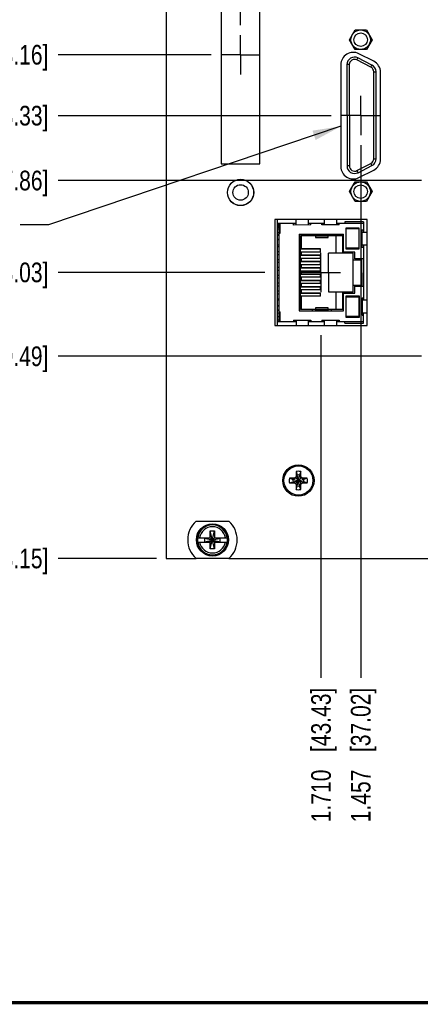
# Model space of a CAD drawing. Header units: inches. Extents: x 0.2 to 16.8, y 0.2 to 10.8.
# Tile 2 of 17: x 6 to 8.6, y 0.2 to 6.5. Entities that reach past the tile are written whole.
import ezdxf

# ---------------------------------------------------------------- set-up
doc = ezdxf.new("R2010")
doc.units = ezdxf.units.IN
doc.header["$LTSCALE"] = 0.935
doc.header["$MEASUREMENT"] = 0
doc.linetypes.add('CENTER', pattern=[0.6, 0.375, -0.075, 0.075, -0.075])
doc.layers.get('0').update_dxf_attribs({"linetype": 'CONTINUOUS'})
for name, color, linetype in [('02___PRT_ALL_AXES', 7, 'CONTINUOUS'), ('DETAIL', 7, 'CONTINUOUS'), ('DIMENSIONS', 7, 'CONTINUOUS')]:
    doc.layers.add(name, color=color, linetype=linetype)
doc.styles.get("Standard").update_dxf_attribs({"font": 'txt', "width": 0.8})
doc.dimstyles.new('DIMSTYLE_1', dxfattribs={"dimtxt": 0.125, "dimasz": 0.18, "dimexe": 0.125, "dimexo": 0.0625, "dimgap": 0.09, "dimtad": 0, "dimtih": 1, "dimtoh": 1, "dimdec": 3, "dimzin": 4, "dimdsep": 46, "dimtxsty": 'STANDARD', "dimblk": '_FILLED', "dimblk1": '_FILLED', "dimblk2": '_FILLED', "dimcen": 0.09, "dimadec": 0, "dimazin": 0, "dimtp": 0.01, "dimtm": 0.01, "dimtfac": 1, "dimtdec": 3, "dimtofl": 0, "dimtmove": 0, "dimatfit": 3, "dimldrblk": '_FILLED', "dimfxl": 1, "dimtolj": 1, "dimtzin": 4, "dimarcsym": 0})
doc.dimstyles.get("Standard").update_dxf_attribs({"dimtxt": 0.125, "dimasz": 0.18, "dimexe": 0.125, "dimexo": 0.0625, "dimgap": 0.09, "dimtad": 0, "dimtih": 1, "dimtoh": 1, "dimdec": 3, "dimzin": 4, "dimdsep": 46, "dimtxsty": 'STANDARD', "dimblk": '_FILLED', "dimblk1": '_FILLED', "dimblk2": '_FILLED', "dimcen": 0.09, "dimadec": 0, "dimazin": 0, "dimtol": 1, "dimtp": 0.01, "dimtm": 0.01, "dimtfac": 1, "dimtdec": 3, "dimtofl": 0, "dimtmove": 0, "dimatfit": 3, "dimldrblk": '_FILLED', "dimfxl": 1, "dimtolj": 1, "dimtzin": 4, "dimarcsym": 0})

# ---------------------------------------------------------------- blocks, each defined once
blk = doc.blocks.new('*D7')
at = {"layer": 'DIMENSIONS', "color": 2, "linetype": 'CONTINUOUS'}
blk.add_line((8.5949, 5.4838), (6.2829, 5.4838), dxfattribs=at)
at = {"layer": 'DIMENSIONS', "color": 2, "linetype": 'CONTINUOUS', "insert": (6.2204, 5.5463), "char_height": 0.125, "width": 1.325, "attachment_point": 3, "line_spacing_factor": 0.9}
blk.add_mtext('2.278{\\Ftxt.shx;\\W1.000000;\\H0.125000; }[57.86]', dxfattribs=at)
blk = doc.blocks.new('_FILLED')
at = {"color": 0, "linetype": 'BYBLOCK'}
blk.add_solid([(0, 0), (-1, 0.174), (-1, -0.174)], dxfattribs=at)
blk = doc.blocks.new('*D8')
at = {"layer": 'DIMENSIONS', "color": 2, "linetype": 'CONTINUOUS'}
blk.add_line((7.5979, 4.8998), (6.2829, 4.8998), dxfattribs=at)
at = {"layer": 'DIMENSIONS', "color": 2, "linetype": 'CONTINUOUS', "insert": (6.2204, 4.9623), "char_height": 0.125, "width": 1.325, "attachment_point": 3, "line_spacing_factor": 0.9}
blk.add_mtext('1.694{\\Ftxt.shx;\\W1.000000;\\H0.125000; }[43.03]', dxfattribs=at)
blk = doc.blocks.new('*D9')
at = {"layer": 'DIMENSIONS', "color": 2, "linetype": 'CONTINUOUS'}
blk.add_line((8.5949, 4.3668), (6.2829, 4.3668), dxfattribs=at)
at = {"layer": 'DIMENSIONS', "color": 2, "linetype": 'CONTINUOUS', "insert": (6.2204, 4.4293), "char_height": 0.125, "width": 1.325, "attachment_point": 3, "line_spacing_factor": 0.9}
blk.add_mtext('1.161{\\Ftxt.shx;\\W1.000000;\\H0.125000; }[29.49]', dxfattribs=at)
blk = doc.blocks.new('*D11')
at = {"layer": 'DIMENSIONS', "color": 2, "linetype": 'CONTINUOUS'}
blk.add_line((8.0189, 5.8958), (6.2829, 5.8958), dxfattribs=at)
at = {"layer": 'DIMENSIONS', "color": 2, "linetype": 'CONTINUOUS', "insert": (6.2204, 5.9583), "char_height": 0.125, "width": 1.325, "attachment_point": 3, "line_spacing_factor": 0.9}
blk.add_mtext('2.690{\\Ftxt.shx;\\W1.000000;\\H0.125000; }[68.33]', dxfattribs=at)
blk = doc.blocks.new('*D12')
at = {"layer": 'DIMENSIONS', "color": 2, "linetype": 'CONTINUOUS'}
blk.add_line((8.0729, 6.8314), (6.2829, 6.8314), dxfattribs=at)
at = {"layer": 'DIMENSIONS', "color": 2, "linetype": 'CONTINUOUS', "insert": (6.2204, 6.8939), "char_height": 0.125, "width": 1.325, "attachment_point": 3, "line_spacing_factor": 0.9}
blk.add_mtext('3.626{\\Ftxt.shx;\\W1.000000;\\H0.125000; }[92.09]', dxfattribs=at)
blk = doc.blocks.new('*D15')
at = {"layer": 'DIMENSIONS', "color": 2, "linetype": 'CONTINUOUS'}
blk.add_line((7.9549, 4.5003), (7.9549, 2.3231), dxfattribs=at)
at = {"layer": 'DIMENSIONS', "color": 2, "linetype": 'CONTINUOUS', "insert": (7.8924, 2.2606), "char_height": 0.125, "width": 1.325, "attachment_point": 3, "rotation": 90, "line_spacing_factor": 0.9}
blk.add_mtext('1.710{\\Ftxt.shx;\\W1.000000;\\H0.125000; }[43.43]', dxfattribs=at)
blk = doc.blocks.new('*D16')
at = {"layer": 'DIMENSIONS', "color": 2, "linetype": 'CONTINUOUS'}
blk.add_line((6.9079, 3.082), (6.2829, 3.082), dxfattribs=at)
at = {"layer": 'DIMENSIONS', "color": 2, "linetype": 'CONTINUOUS', "insert": (6.2204, 3.1445), "char_height": 0.125, "width": 1.125, "attachment_point": 3, "line_spacing_factor": 0.9}
blk.add_mtext('.124{\\Ftxt.shx;\\W1.000000;\\H0.125000; }[3.15]', dxfattribs=at)
blk = doc.blocks.new('*D24')
at = {"layer": 'DIMENSIONS', "color": 2, "linetype": 'CONTINUOUS'}
blk.add_line((6.9079, 8.149), (6.2829, 8.149), dxfattribs=at)
at = {"layer": 'DIMENSIONS', "color": 2, "linetype": 'CONTINUOUS', "insert": (6.2204, 8.2115), "char_height": 0.125, "width": 1.425, "attachment_point": 3, "line_spacing_factor": 0.9}
blk.add_mtext('4.943{\\Ftxt.shx;\\W1.000000;\\H0.125000; }[125.56]', dxfattribs=at)
blk = doc.blocks.new('*D26')
at = {"layer": 'DIMENSIONS', "color": 2, "linetype": 'CONTINUOUS'}
blk.add_line((7.2559, 6.283), (6.2829, 6.283), dxfattribs=at)
at = {"layer": 'DIMENSIONS', "color": 2, "linetype": 'CONTINUOUS', "insert": (6.2204, 6.3455), "char_height": 0.125, "width": 1.325, "attachment_point": 3, "line_spacing_factor": 0.9}
blk.add_mtext('3.077{\\Ftxt.shx;\\W1.000000;\\H0.125000; }[78.16]', dxfattribs=at)
blk = doc.blocks.new('*D27')
at = {"layer": 'DIMENSIONS', "color": 2, "linetype": 'CONTINUOUS'}
blk.add_line((7.4434, 6.4705), (7.4434, 8.837), dxfattribs=at)
at = {"layer": 'DIMENSIONS', "color": 2, "linetype": 'CONTINUOUS', "insert": (7.3809, 8.8995), "char_height": 0.125, "width": 1.325, "attachment_point": 1, "rotation": 90, "line_spacing_factor": 0.9}
blk.add_mtext('2.221{\\Ftxt.shx;\\W1.000000;\\H0.125000; }[56.42]', dxfattribs=at)
blk = doc.blocks.new('*D28')
at = {"layer": 'DIMENSIONS', "color": 2, "linetype": 'CONTINUOUS'}
blk.add_line((8.2074, 5.7085), (8.2074, 2.3231), dxfattribs=at)
at = {"layer": 'DIMENSIONS', "color": 2, "linetype": 'CONTINUOUS', "insert": (8.1449, 2.2606), "char_height": 0.125, "width": 1.325, "attachment_point": 3, "rotation": 90, "line_spacing_factor": 0.9}
blk.add_mtext('1.457{\\Ftxt.shx;\\W1.000000;\\H0.125000; }[37.02]', dxfattribs=at)

msp = doc.modelspace()

# ---------------------------------------------------------------- linework, layer by layer
at = {"color": 7, "linetype": 'CONTINUOUS'}
for p, q in [((6.9704, 8.149), (6.9704, 3.082)), ((7.3204, 6.9768), (7.3204, 5.5888)), ((7.5664, 5.5888), (7.5664, 6.9768)), ((8.1353, 6.3783), (8.1713, 6.4408)), ((8.1713, 6.4408), (8.2435, 6.4408)), ((8.2435, 6.4408), (8.2796, 6.3783)), ((8.1714, 6.3158), (8.1353, 6.3783)), ((8.2796, 6.3783), (8.2436, 6.3158)), ((8.2436, 6.3158), (8.1714, 6.3158)), ((8.1831, 6.2497), (8.1899, 6.263)), ((8.279, 6.2178), (8.1899, 6.263)), ((8.2903, 6.2418), (8.1963, 6.2897)), ((8.0814, 6.2193), (8.0814, 5.5723)), ((8.1202, 6.2202), (8.1206, 5.5762)), ((8.1352, 6.2202), (8.1202, 6.2202)), ((8.1352, 6.2202), (8.1356, 5.5762)), ((8.2722, 6.2044), (8.1831, 6.2497)), ((8.2722, 6.2044), (8.279, 6.2178)), ((8.2905, 5.6217), (8.2902, 6.175)), ((8.2902, 6.175), (8.3052, 6.175)), ((8.3055, 5.6217), (8.3052, 6.175)), ((8.3334, 5.6202), (8.3334, 6.1714)), ((7.3204, 5.5888), (7.5664, 5.5888)), ((8.1356, 5.5762), (8.1206, 5.5762)), ((8.1836, 5.5469), (8.2725, 5.5923)), ((8.1904, 5.5335), (8.2793, 5.5789)), ((8.2725, 5.5923), (8.2793, 5.5789)), ((8.2905, 5.6217), (8.3055, 5.6217)), ((8.1836, 5.5469), (8.1904, 5.5335)), ((8.1963, 5.5019), (8.2903, 5.5498)), ((8.1353, 5.4133), (8.1713, 5.4758)), ((8.1713, 5.4758), (8.2435, 5.4758)), ((8.2435, 5.4758), (8.2796, 5.4133)), ((8.1714, 5.3508), (8.1353, 5.4133)), ((8.2796, 5.4133), (8.2436, 5.3508)), ((8.2436, 5.3508), (8.1714, 5.3508)), ((7.6604, 5.2368), (7.6604, 4.5628)), ((8.2494, 5.2368), (7.6604, 5.2368)), ((7.6756, 5.2368), (7.676, 4.5628)), ((7.7956, 5.211), (7.6756, 5.211)), ((7.6756, 5.201), (7.6856, 5.201)), ((7.6856, 5.211), (7.6857, 5.151)), ((7.6957, 5.1485), (7.6956, 5.211)), ((7.7806, 5.201), (7.7806, 5.211)), ((7.8906, 5.2011), (7.7806, 5.201)), ((7.7956, 5.2368), (7.7956, 5.201)), ((7.8756, 5.2011), (7.8756, 5.2368)), ((7.9756, 5.2111), (7.8756, 5.2111)), ((7.8906, 5.2011), (7.8906, 5.2111)), ((7.9606, 5.2011), (7.9606, 5.2111)), ((8.0706, 5.2012), (7.9606, 5.2011)), ((7.9756, 5.2368), (7.9756, 5.2011)), ((8.0556, 5.2012), (8.0556, 5.2368)), ((8.2256, 5.2113), (8.0556, 5.2112)), ((8.0706, 5.2012), (8.0706, 5.2112)), ((8.2256, 5.2213), (8.1056, 5.2212)), ((8.1056, 5.2212), (8.1056, 5.2112)), ((8.2256, 5.2213), (8.2257, 5.1543)), ((8.2494, 4.5628), (8.2494, 5.2368)), ((7.6756, 5.1775), (7.6856, 5.1775)), ((7.6757, 5.1535), (7.6857, 5.1535)), ((7.6857, 5.151), (7.6957, 5.151)), ((7.6857, 5.1485), (7.686, 4.6485)), ((7.6857, 5.1485), (7.6957, 5.1485)), ((7.8167, 5.1425), (8.0987, 5.1427)), ((7.8167, 5.1425), (7.8169, 4.6545)), ((7.8249, 4.6641), (7.8247, 5.1331)), ((7.9197, 5.1331), (7.8247, 5.1331)), ((7.8287, 5.1331), (7.8287, 5.0486)), ((7.8997, 5.1331), (7.8997, 5.1426)), ((7.9197, 5.1426), (7.9197, 5.1221)), ((7.9997, 5.1327), (7.9197, 5.1327)), ((7.9997, 5.1222), (7.9997, 5.1427)), ((8.0937, 5.1332), (7.9997, 5.1332)), ((8.0197, 5.1427), (8.0197, 5.1332)), ((8.0487, 5.1332), (8.0487, 5.0227)), ((8.0937, 5.0227), (8.0937, 5.1332)), ((8.0987, 5.0287), (8.0987, 5.1427)), ((8.1986, 5.1818), (8.1136, 5.1817)), ((8.1136, 5.1817), (8.1137, 5.0487)), ((8.1156, 5.1787), (8.1956, 5.1788)), ((8.1157, 5.0537), (8.1156, 5.1787)), ((8.1186, 5.1787), (8.1186, 5.1817)), ((8.1956, 5.1788), (8.1957, 5.0538)), ((8.1987, 5.0488), (8.1986, 5.1818)), ((8.2156, 5.1693), (8.2256, 5.1693)), ((8.2156, 5.1693), (8.2157, 5.0593)), ((8.2494, 5.1543), (8.2157, 5.1543)), ((8.216, 5.0743), (8.2159, 5.1543)), ((7.6857, 5.0722), (7.6757, 5.0722)), ((7.9197, 5.1229), (7.9997, 5.1229)), ((7.9197, 5.1221), (7.9997, 5.1222)), ((8.2157, 5.0743), (8.2494, 5.0743)), ((8.2257, 5.0743), (8.2259, 4.7233)), ((7.6757, 5.0645), (7.6857, 5.0645)), ((7.6757, 5.0325), (7.6857, 5.0325)), ((7.6757, 5.0145), (7.6857, 5.0145)), ((7.9517, 5.0465), (7.8247, 5.0464)), ((7.8247, 5.0307), (7.9517, 5.0308)), ((7.9517, 5.0065), (7.8247, 5.0064)), ((7.9517, 5.0486), (7.8287, 5.0486)), ((7.8287, 5.0286), (7.8287, 5.0086)), ((7.9517, 5.0286), (7.8287, 5.0286)), ((7.9517, 5.0086), (7.8287, 5.0086)), ((7.9517, 5.0286), (7.9517, 5.0486)), ((7.9517, 4.9886), (7.9517, 5.0086)), ((8.1597, 5.0228), (8.0037, 5.0227)), ((8.0039, 4.7747), (8.0037, 5.0227)), ((8.1697, 5.0288), (8.0987, 5.0287)), ((8.1137, 5.0487), (8.1987, 5.0488)), ((8.1957, 5.0538), (8.1157, 5.0537)), ((8.1187, 5.0507), (8.1187, 5.0537)), ((8.1187, 5.0507), (8.1987, 5.0508)), ((8.1599, 4.7748), (8.1597, 5.0228)), ((8.1698, 4.9863), (8.1697, 5.0288)), ((8.2157, 5.0593), (8.2257, 5.0593)), ((7.6758, 4.9825), (7.6858, 4.9825)), ((7.6758, 4.9645), (7.6858, 4.9645)), ((7.8247, 4.9907), (7.9517, 4.9908)), ((7.9518, 4.9665), (7.8248, 4.9664)), ((7.8248, 4.9507), (7.9518, 4.9508)), ((7.8287, 4.9886), (7.8288, 4.9686)), ((7.9517, 4.9886), (7.8287, 4.9886)), ((7.9518, 4.9686), (7.8288, 4.9686)), ((7.8288, 4.9486), (7.8288, 4.9286)), ((7.9518, 4.9486), (7.8288, 4.9486)), ((7.9518, 4.9486), (7.9518, 4.9686)), ((8.1598, 4.9788), (8.2158, 4.9788)), ((8.2258, 4.9863), (8.1698, 4.9863)), ((8.2159, 4.8113), (8.2158, 4.9863)), ((7.6758, 4.9325), (7.6858, 4.9325)), ((7.6758, 4.9145), (7.6858, 4.9145)), ((7.6758, 4.8825), (7.6858, 4.8825)), ((7.9518, 4.9265), (7.8248, 4.9264)), ((7.8248, 4.9107), (7.9518, 4.9108)), ((7.9518, 4.8865), (7.8248, 4.8864)), ((7.9518, 4.9286), (7.8288, 4.9286)), ((7.8288, 4.9086), (7.8288, 4.8886)), ((7.9518, 4.9086), (7.8288, 4.9086)), ((7.9518, 4.8886), (7.8288, 4.8886)), ((7.9518, 4.9086), (7.9518, 4.9286)), ((7.9518, 4.8686), (7.9518, 4.8886)), ((7.6758, 4.8645), (7.6858, 4.8645)), ((7.6758, 4.8325), (7.6858, 4.8325)), ((7.8248, 4.8707), (7.9518, 4.8708)), ((7.9518, 4.8465), (7.8248, 4.8464)), ((7.8248, 4.8307), (7.9518, 4.8308)), ((7.8288, 4.8686), (7.8288, 4.8486)), ((7.9518, 4.8686), (7.8288, 4.8686)), ((7.9518, 4.8486), (7.8288, 4.8486)), ((7.8288, 4.8286), (7.8289, 4.8086)), ((7.9518, 4.8286), (7.8288, 4.8286)), ((7.9518, 4.8286), (7.9518, 4.8486)), ((8.1599, 4.8188), (8.2159, 4.8188)), ((7.6759, 4.8145), (7.6859, 4.8145)), ((7.6759, 4.7825), (7.6859, 4.7825)), ((7.6759, 4.7645), (7.6859, 4.7645)), ((7.9519, 4.8065), (7.8249, 4.8064)), ((7.8249, 4.7907), (7.9519, 4.7908)), ((7.9519, 4.7665), (7.8249, 4.7664)), ((7.9519, 4.8086), (7.8289, 4.8086)), ((7.9519, 4.7886), (7.8289, 4.7886)), ((7.8289, 4.7886), (7.8289, 4.7686)), ((7.9519, 4.7686), (7.8289, 4.7686)), ((7.9519, 4.7886), (7.9519, 4.8086)), ((7.9519, 4.7486), (7.9519, 4.7686)), ((8.1599, 4.7748), (8.0039, 4.7747)), ((8.0489, 4.7747), (8.0489, 4.6642)), ((8.0939, 4.6642), (8.0939, 4.7747)), ((8.0989, 4.7687), (8.1699, 4.7688)), ((8.0989, 4.6547), (8.0989, 4.7687)), ((8.1699, 4.8113), (8.2259, 4.8113)), ((8.1699, 4.7688), (8.1699, 4.8113)), ((7.6759, 4.7325), (7.6859, 4.7325)), ((7.6759, 4.7247), (7.6859, 4.7247)), ((7.8249, 4.7507), (7.9519, 4.7508)), ((7.9519, 4.7486), (7.8289, 4.7486)), ((7.8289, 4.7486), (7.8289, 4.6641)), ((8.1989, 4.7488), (8.1139, 4.7487)), ((8.1139, 4.7487), (8.114, 4.6157)), ((8.1159, 4.7437), (8.1959, 4.7438)), ((8.116, 4.6187), (8.1159, 4.7437)), ((8.1189, 4.7467), (8.1989, 4.7468)), ((8.1189, 4.7467), (8.1189, 4.7437)), ((8.1959, 4.7438), (8.196, 4.6188)), ((8.199, 4.6158), (8.1989, 4.7488)), ((8.2159, 4.7383), (8.2259, 4.7383)), ((8.2159, 4.7383), (8.216, 4.6283)), ((8.2494, 4.7233), (8.2159, 4.7233)), ((8.2162, 4.6433), (8.2162, 4.7233)), ((7.676, 4.6435), (7.686, 4.6435)), ((7.686, 4.6485), (7.696, 4.6485)), ((7.686, 4.646), (7.686, 4.586)), ((7.686, 4.646), (7.696, 4.646)), ((7.696, 4.586), (7.696, 4.6485)), ((7.8169, 4.6545), (8.0989, 4.6547)), ((7.9199, 4.6641), (7.8249, 4.6641)), ((7.8999, 4.6546), (7.8999, 4.6641)), ((7.9199, 4.6751), (7.9999, 4.6752)), ((7.9199, 4.6751), (7.9199, 4.6546)), ((7.9999, 4.6744), (7.9199, 4.6744)), ((7.9199, 4.6645), (7.9999, 4.6646)), ((7.9999, 4.6547), (7.9999, 4.6752)), ((8.0939, 4.6642), (7.9999, 4.6642)), ((8.0199, 4.6642), (8.0199, 4.6547)), ((8.216, 4.6433), (8.2494, 4.6433)), ((8.226, 4.5763), (8.226, 4.6433)), ((7.676, 4.6195), (7.686, 4.6195)), ((7.686, 4.596), (7.676, 4.596)), ((7.796, 4.586), (7.676, 4.586)), ((7.781, 4.596), (7.891, 4.5961)), ((7.781, 4.596), (7.781, 4.586)), ((7.796, 4.596), (7.796, 4.5628)), ((7.876, 4.5628), (7.876, 4.5961)), ((7.976, 4.5861), (7.876, 4.5861)), ((7.891, 4.5961), (7.891, 4.5861)), ((7.961, 4.5961), (8.071, 4.5962)), ((7.961, 4.5961), (7.961, 4.5861)), ((7.976, 4.5961), (7.976, 4.5628)), ((8.056, 4.5628), (8.056, 4.5962)), ((8.226, 4.5863), (8.056, 4.5862)), ((8.071, 4.5962), (8.071, 4.5862)), ((8.106, 4.5762), (8.106, 4.5862)), ((8.106, 4.5762), (8.226, 4.5763)), ((8.114, 4.6157), (8.199, 4.6158)), ((8.196, 4.6188), (8.116, 4.6187)), ((8.119, 4.6187), (8.119, 4.6157)), ((8.216, 4.6283), (8.226, 4.6283)), ((7.6604, 4.5628), (8.2494, 4.5628)), ((7.7966, 3.6338), (7.8039, 3.6115)), ((7.7966, 3.6338), (7.7966, 3.6046)), ((7.8257, 3.6338), (7.8185, 3.6115)), ((7.8257, 3.6047), (7.8257, 3.6338)), ((7.7546, 3.5917), (7.7769, 3.5844)), ((7.7837, 3.5917), (7.7546, 3.5917)), ((7.7546, 3.5626), (7.7769, 3.5699)), ((7.7769, 3.5699), (7.8455, 3.5845)), ((7.7783, 3.5844), (7.7769, 3.5844)), ((7.7769, 3.5844), (7.8455, 3.5699)), ((7.7769, 3.5699), (7.7783, 3.5699)), ((7.7945, 3.5938), (7.7783, 3.5844)), ((7.7837, 3.5917), (7.7783, 3.5844)), ((7.7783, 3.5699), (7.8441, 3.5845)), ((7.7783, 3.5844), (7.8441, 3.5699)), ((7.7783, 3.5699), (7.7946, 3.5605)), ((7.7837, 3.5626), (7.7783, 3.5699)), ((7.7919, 3.5965), (7.7837, 3.5917)), ((7.7966, 3.6046), (7.7919, 3.5965)), ((7.7919, 3.5965), (7.8305, 3.5579)), ((7.7919, 3.5579), (7.8305, 3.5965)), ((7.8039, 3.61), (7.7945, 3.5938)), ((7.7966, 3.6046), (7.8039, 3.61)), ((7.8185, 3.5429), (7.8039, 3.6115)), ((7.8039, 3.6115), (7.8039, 3.61)), ((7.8039, 3.5428), (7.8185, 3.6115)), ((7.8185, 3.5443), (7.8039, 3.61)), ((7.8039, 3.5443), (7.8185, 3.61)), ((7.8185, 3.61), (7.8185, 3.6115)), ((7.8257, 3.6047), (7.8185, 3.61)), ((7.8278, 3.5938), (7.8185, 3.61)), ((7.8305, 3.5965), (7.8257, 3.6047)), ((7.8441, 3.5845), (7.8278, 3.5938)), ((7.8279, 3.5605), (7.8441, 3.5699)), ((7.8387, 3.5918), (7.8305, 3.5965)), ((7.8678, 3.5918), (7.8387, 3.5918)), ((7.8387, 3.5918), (7.8441, 3.5845)), ((7.8387, 3.5626), (7.8441, 3.5699)), ((7.8455, 3.5845), (7.8441, 3.5845)), ((7.8441, 3.5699), (7.8455, 3.5699)), ((7.8678, 3.5918), (7.8455, 3.5845)), ((7.8678, 3.5626), (7.8455, 3.5699)), ((7.7546, 3.5626), (7.7837, 3.5626)), ((7.7837, 3.5626), (7.7919, 3.5579)), ((7.7919, 3.5579), (7.7966, 3.5497)), ((7.7946, 3.5605), (7.8039, 3.5443)), ((7.7966, 3.5497), (7.8039, 3.5443)), ((7.7966, 3.5497), (7.7967, 3.5205)), ((7.7967, 3.5205), (7.8039, 3.5428)), ((7.8039, 3.5443), (7.8039, 3.5428)), ((7.8185, 3.5443), (7.8279, 3.5605)), ((7.8258, 3.5497), (7.8185, 3.5443)), ((7.8185, 3.5429), (7.8185, 3.5443)), ((7.8258, 3.5206), (7.8185, 3.5429)), ((7.8258, 3.5497), (7.8305, 3.5579)), ((7.8258, 3.5206), (7.8258, 3.5497)), ((7.8305, 3.5579), (7.8387, 3.5626)), ((7.8387, 3.5626), (7.8678, 3.5626)), ((7.1607, 3.3185), (7.3682, 3.3185)), ((7.2506, 3.2571), (7.2782, 3.2571)), ((7.2782, 3.1429), (7.2506, 3.2571)), ((7.2506, 3.2138), (7.2506, 3.2571)), ((7.2507, 3.1429), (7.2782, 3.2571)), ((7.2782, 3.2571), (7.2782, 3.2138)), ((7.1698, 3.2137), (7.2527, 3.2138)), ((7.2159, 3.2117), (7.313, 3.1883)), ((7.2527, 3.2117), (7.2159, 3.2117)), ((7.2159, 3.1883), (7.3129, 3.2117)), ((7.2159, 3.1883), (7.2159, 3.2117)), ((7.2527, 3.2138), (7.2527, 3.2117)), ((7.2527, 3.2117), (7.2762, 3.1883)), ((7.2527, 3.1883), (7.2761, 3.2117)), ((7.2761, 3.2138), (7.3591, 3.2138)), ((7.2761, 3.2138), (7.2761, 3.2117)), ((7.3129, 3.2117), (7.2761, 3.2117)), ((7.313, 3.1883), (7.3129, 3.2117)), ((7.1698, 3.1862), (7.2527, 3.1862)), ((7.2159, 3.1883), (7.2527, 3.1883)), ((7.2507, 3.1429), (7.2507, 3.1862)), ((7.2782, 3.1429), (7.2507, 3.1429)), ((7.2527, 3.1862), (7.2527, 3.1883)), ((7.2762, 3.1883), (7.313, 3.1883)), ((7.2762, 3.1862), (7.2762, 3.1883)), ((7.2762, 3.1862), (7.3591, 3.1863)), ((7.2782, 3.1862), (7.2782, 3.1429)), ((6.9704, 3.082), (7.1601, 3.082)), ((7.3682, 3.0815), (7.1607, 3.0815)), ((7.3687, 3.082), (9.3704, 3.082))]:
    msp.add_line(p, q, dxfattribs=at)
at = {"color": 7, "linetype": 'CONTINUOUS', "const_width": 0.02}
msp.add_lwpolyline([(0.25, 0.2586), (16.75, 0.2586)], dxfattribs=at)
at = {"color": 7, "linetype": 'CONTINUOUS'}
for centre, radius in [((8.2074, 6.3783), 0.062), ((8.2074, 6.3783), 0.043), ((7.4434, 5.4078), 0.0835), ((7.4434, 5.4078), 0.0831), ((7.4434, 5.4078), 0.0492), ((8.2074, 5.4133), 0.062), ((8.2074, 5.4133), 0.043), ((7.8112, 3.5772), 0.1), ((7.8112, 3.5772), 0.0925), ((7.2644, 3.2), 0.1025), ((7.2644, 3.2), 0.098)]:
    msp.add_circle(centre, radius, dxfattribs=at)
for centre, radius, start, end in [((8.1604, 6.2193), 0.079, 63, 180), ((8.1682, 6.2203), 0.048, 63.03411, 180.03411), ((8.1682, 6.2203), 0.033, 63.03411, 180.03411), ((8.2572, 6.175), 0.033, 0.03411, 63.03411), ((8.2572, 6.175), 0.048, 0.03411, 63.03411), ((8.2544, 6.1714), 0.079, 0, 63), ((8.1604, 5.5723), 0.079, 180, 297), ((8.1686, 5.5763), 0.048, 180.03411, 297.03411), ((8.1686, 5.5763), 0.033, 180.03411, 297.03411), ((8.2575, 5.6217), 0.033, 297.03411, 0.03411), ((8.2575, 5.6217), 0.048, 297.03411, 0.03411), ((8.2544, 5.6202), 0.079, 297, 360), ((7.6957, 5.1235), 0.02, 120.04357, 240.02465), ((7.6959, 4.6735), 0.02, 120.04357, 240.02465), ((7.8112, 3.5772), 0.0585, 75.6064, 104.46181), ((7.8112, 3.5772), 0.0585, 165.6064, 194.46181), ((7.8112, 3.5772), 0.0351, 168.0505, 192.01772), ((7.8112, 3.5772), 0.0351, 78.0505, 102.01772), ((7.8112, 3.5772), 0.0351, 348.0505, 12.01772), ((7.8112, 3.5772), 0.0585, 345.6064, 14.46181), ((7.8112, 3.5772), 0.0585, 255.6064, 284.46181), ((7.8112, 3.5772), 0.0351, 258.0505, 282.01772), ((7.2644, 3.2), 0.1575, 131.20295, 228.79705), ((7.2644, 3.2), 0.1575, 311.20295, 48.79705), ((7.2644, 3.2), 0.0947, 8.39785, 171.67036), ((7.2644, 3.2), 0.0832, 9.56769, 170.50052), ((7.2644, 3.2), 0.0956, 171.75071, 188.3175), ((7.2644, 3.2), 0.0956, 351.75071, 8.3175), ((7.2644, 3.2), 0.0947, 188.39785, 351.67036), ((7.2644, 3.2), 0.0832, 189.56769, 350.50052)]:
    msp.add_arc(centre, radius, start, end, dxfattribs=at)
at = {"layer": '02___PRT_ALL_AXES', "color": 7, "linetype": 'CENTER'}
for p, q in [((7.4434, 6.283), (7.4434, 6.408)), ((7.4434, 6.283), (7.3184, 6.283)), ((7.4434, 6.283), (7.4434, 6.158)), ((7.4434, 6.283), (7.5685, 6.283)), ((8.2074, 5.896), (8.2074, 6.021)), ((8.2074, 5.896), (8.0824, 5.896)), ((8.2074, 5.896), (8.2074, 5.771)), ((8.2074, 5.896), (8.3325, 5.896)), ((7.9544, 4.9), (7.9544, 5.025)), ((7.9544, 4.9), (7.8294, 4.9)), ((7.9544, 4.9), (7.9544, 4.775)), ((7.9544, 4.9), (8.0795, 4.9))]:
    msp.add_line(p, q, dxfattribs=at)

# ---------------------------------------------------------------- dimensions: what is measured, and where the dimension line sits
at = {"layer": 'DIMENSIONS', "color": 2, "linetype": 'CONTINUOUS'}
for feature_location, offset, dtype, origin, picture, middle in [((7.4434, 6.4705), (0, 2.3665), 1, (9.6648, 6.408), '*D27', (7.4434, 9.562)), ((6.9079, 8.149), (-0.625, 0), 0, (6.9704, 3.2058), '*D24', (5.5079, 8.149)), ((8.0729, 6.8314), (-1.79, 0), 0, (8.1354, 3.2058), '*D12', (5.5579, 6.8314)), ((7.2559, 6.283), (-0.973, 0), 0, (7.3184, 3.2058), '*D26', (5.5579, 6.283)), ((8.0189, 5.8958), (-1.736, 0), 0, (8.0814, 3.2058), '*D11', (5.5579, 5.8958)), ((8.2074, 5.7085), (0, -3.3853), 1, (9.6648, 5.771), '*D28', (8.2074, 1.5981)), ((8.5949, 5.4838), (-2.312, 0), 0, (8.6574, 3.2058), '*D7', (5.5579, 5.4838)), ((7.5979, 4.8998), (-1.315, 0), 0, (7.6604, 3.2058), '*D8', (5.5579, 4.8998)), ((7.9549, 4.5003), (0, -2.1772), 1, (9.6648, 4.5628), '*D15', (7.9549, 1.5981)), ((8.5949, 4.3668), (-2.312, 0), 0, (8.6574, 3.2058), '*D9', (5.5579, 4.3668)), ((6.9079, 3.082), (-0.625, 0), 0, (6.9704, 3.2058), '*D16', (5.6579, 3.082))]:
    dim = msp.add_ordinate_dim(feature_location=feature_location, offset=offset, dtype=dtype, origin=origin, dimstyle='DIMSTYLE_1', override={"dimtad": 1, "dimtih": 0, "dimtoh": 0}, dxfattribs=at)
    dim.commit()
    dim.dimension.update_dxf_attribs({"geometry": picture, "text_midpoint": middle})

# ---------------------------------------------------------------- leaders
at = {"layer": 'DETAIL', "color": 2, "linetype": 'CONTINUOUS'}
msp.add_leader([(8.0814, 5.8283), (6.2204, 5.2027), (6.0404, 5.2027)], dimstyle='STANDARD', override={"dimtad": 0}, dxfattribs=at)

doc.saveas('drawing.dxf')
